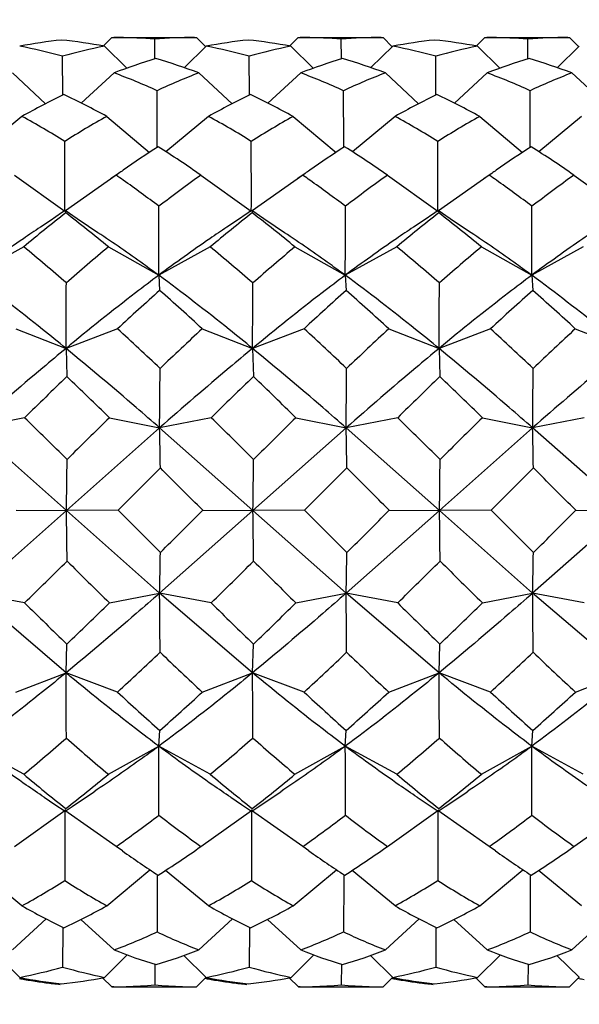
# Model space of a CAD drawing. Header units: inches. Extents: x 0 to 22, y 0 to 17.
# Tile 46 of 56: x 16.118 to 16.248, y 12.237 to 12.466. Entities that reach past the tile are written whole.
import ezdxf

# ---------------------------------------------------------------- set-up
doc = ezdxf.new("R2010")
doc.units = ezdxf.units.IN
doc.header["$LTSCALE"] = 1.21
doc.header["$MEASUREMENT"] = 0
doc.layers.get('0').update_dxf_attribs({"linetype": 'CONTINUOUS'})
doc.layers.add('02___PRT_ALL_AXES', color=7, linetype='CONTINUOUS')
doc.layers.add('DIMENSIONS', color=7, linetype='CONTINUOUS')
doc.styles.get("Standard").update_dxf_attribs({"font": 'txt', "width": 0.8})
doc.dimstyles.new('DIMSTYLE_1', dxfattribs={"dimtxt": 0.125, "dimasz": 0.18, "dimexe": 0.125, "dimexo": 0.0625, "dimgap": 0.0625, "dimtad": 0, "dimtih": 1, "dimtoh": 1, "dimdec": 3, "dimdsep": 46, "dimtxsty": 'STANDARD', "dimblk": '_FILLED', "dimblk1": '_FILLED', "dimblk2": '_FILLED', "dimcen": 0.09, "dimadec": 0, "dimazin": 0, "dimtp": 0.001, "dimtm": 0.001, "dimtfac": 1, "dimtdec": 3, "dimtofl": 0, "dimtmove": 0, "dimatfit": 3, "dimldrblk": '_FILLED', "dimfxl": 1, "dimtolj": 1, "dimarcsym": 0})

# ---------------------------------------------------------------- blocks, each defined once
blk = doc.blocks.new('_FILLED')
at = {"color": 0, "linetype": 'BYBLOCK'}
blk.add_solid([(0, 0), (-1, 0.1736111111), (-1, -0.1736111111)], dxfattribs=at)
blk = doc.blocks.new('*D0')
at = {"layer": 'DIMENSIONS', "color": 2, "linetype": 'CONTINUOUS'}
for p, q in [((10.1291402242, 12.5699952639), (10.1291402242, 13.6023515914)), ((17.5851585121, 11.6870956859), (17.5851585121, 13.6023515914)), ((10.1291402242, 13.4773515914), (12.7071493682, 13.4773515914)), ((17.5851585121, 13.4773515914), (14.6321493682, 13.4773515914))]:
    blk.add_line(p, q, dxfattribs=at)
at = {"layer": 'DIMENSIONS', "color": 2, "linetype": 'CONTINUOUS', "xscale": 0.18, "yscale": 0.18, "zscale": 0.18, "rotation": 180}
blk.add_blockref('_FILLED', (10.1291402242, 13.4773515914), dxfattribs=at)
at = {"layer": 'DIMENSIONS', "color": 2, "linetype": 'CONTINUOUS', "xscale": 0.18, "yscale": 0.18, "zscale": 0.18}
blk.add_blockref('_FILLED', (17.5851585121, 13.4773515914), dxfattribs=at)
at = {"layer": 'DIMENSIONS', "color": 2, "linetype": 'CONTINUOUS', "insert": (13.6696493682, 13.5398515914), "char_height": 0.125, "width": 1.8, "attachment_point": 2, "line_spacing_factor": 0.9}
blk.add_mtext('(1000.00 [39.370])', dxfattribs=at)

msp = doc.modelspace()

# ---------------------------------------------------------------- linework, layer by layer
at = {"color": 7, "linetype": 'CONTINUOUS'}
for p, q in [((16.139032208, 12.4614058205), (16.1371687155, 12.4595420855)), ((16.139032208, 12.4614058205), (16.1394806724, 12.4614067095)), ((16.1490414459, 12.4564235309), (16.148993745, 12.4610069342)), ((16.1582613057, 12.4614067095), (16.1586981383, 12.4614058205)), ((16.1586981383, 12.4614058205), (16.160843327, 12.4592605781)), ((16.1823181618, 12.4614058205), (16.1804546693, 12.4595420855)), ((16.1823181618, 12.4614058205), (16.1827666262, 12.4614067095)), ((16.1923273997, 12.4564235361), (16.1922796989, 12.4610069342)), ((16.201546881, 12.4614067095), (16.2019840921, 12.4614058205)), ((16.2019840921, 12.4614058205), (16.2041292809, 12.4592605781)), ((16.2256041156, 12.4614058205), (16.2237406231, 12.4595420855)), ((16.2256041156, 12.4614058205), (16.22605258, 12.4614067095)), ((16.2356133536, 12.4564235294), (16.2355656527, 12.4610069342)), ((16.2448327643, 12.4614067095), (16.2452700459, 12.4614058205)), ((16.2452700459, 12.4614058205), (16.2474152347, 12.4592605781)), ((16.1373367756, 12.4593740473), (16.1425214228, 12.4542717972)), ((16.1609567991, 12.4593740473), (16.1558771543, 12.4544000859)), ((16.1806227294, 12.4593740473), (16.1858074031, 12.4542717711)), ((16.2042427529, 12.4593740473), (16.1991631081, 12.4544000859)), ((16.2239086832, 12.4593740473), (16.2290933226, 12.4542718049)), ((16.2475287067, 12.4593740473), (16.2424490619, 12.4544000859)), ((16.1276867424, 12.4480220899), (16.1276288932, 12.4570665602)), ((16.1709726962, 12.4480220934), (16.170914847, 12.4570665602)), ((16.21425865, 12.4480220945), (16.2142008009, 12.4570665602)), ((16.1159648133, 12.4531840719), (16.1236728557, 12.4460148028)), ((16.1395848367, 12.4531840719), (16.1319601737, 12.4461623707)), ((16.1592507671, 12.4531840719), (16.1669588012, 12.4460148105)), ((16.1828707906, 12.4531840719), (16.1752461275, 12.4461623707)), ((16.2025367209, 12.4531840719), (16.2102447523, 12.4460148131)), ((16.2261567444, 12.4531840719), (16.2185320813, 12.4461623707)), ((16.2458226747, 12.4531840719), (16.253530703, 12.4460148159)), ((16.149574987, 12.4366997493), (16.1495345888, 12.4490566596)), ((16.1928609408, 12.4366997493), (16.1928205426, 12.4490566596)), ((16.2361468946, 12.4366997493), (16.2361064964, 12.4490566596)), ((16.1181918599, 12.4430737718), (16.1083040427, 12.4348888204)), ((16.1378577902, 12.4430737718), (16.1477912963, 12.4347312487)), ((16.1614778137, 12.4430737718), (16.1515899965, 12.4348888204)), ((16.1811437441, 12.4430737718), (16.1910772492, 12.4347312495)), ((16.2047637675, 12.4430737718), (16.1948759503, 12.4348888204)), ((16.2244296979, 12.4430737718), (16.2343632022, 12.4347312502)), ((16.2480497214, 12.4430737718), (16.2381619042, 12.4348888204)), ((16.1281363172, 12.4227977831), (16.1281288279, 12.4372850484)), ((16.1495768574, 12.4358976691), (16.149574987, 12.4366997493)), ((16.171422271, 12.4227977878), (16.1714147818, 12.4372850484)), ((16.1928628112, 12.4358976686), (16.1928609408, 12.4366997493)), ((16.2147082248, 12.4227977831), (16.2147007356, 12.4372850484)), ((16.236148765, 12.4358976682), (16.2361468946, 12.4366997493)), ((16.1406266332, 12.4298375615), (16.1389046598, 12.4286229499)), ((16.183912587, 12.4298375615), (16.1821906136, 12.4286229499)), ((16.2271985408, 12.4298375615), (16.2254765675, 12.4286229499)), ((16.1164341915, 12.4294316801), (16.1281353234, 12.4210465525)), ((16.140054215, 12.4294316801), (16.1283028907, 12.4211644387)), ((16.1597201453, 12.4294316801), (16.1714212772, 12.4210465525)), ((16.1833401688, 12.4294316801), (16.1715888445, 12.4211644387)), ((16.183532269, 12.4292975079), (16.1833401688, 12.4294316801)), ((16.2030060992, 12.4294316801), (16.214707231, 12.4210465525)), ((16.2266261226, 12.4294316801), (16.2148747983, 12.4211644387)), ((16.246292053, 12.4294316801), (16.2579931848, 12.4210465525)), ((16.1282004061, 12.421218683), (16.1273967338, 12.4206732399)), ((16.1281353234, 12.4210465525), (16.1281363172, 12.4227977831)), ((16.1282233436, 12.4212186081), (16.1283236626, 12.4208557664)), ((16.1310029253, 12.4193258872), (16.1282233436, 12.4212186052)), ((16.1714863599, 12.421218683), (16.1706826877, 12.4206732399)), ((16.1714212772, 12.4210465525), (16.171422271, 12.4227977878)), ((16.1715092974, 12.4212186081), (16.1716096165, 12.4208557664)), ((16.1742888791, 12.4193258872), (16.1715092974, 12.4212186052)), ((16.2147723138, 12.421218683), (16.2139686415, 12.4206732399)), ((16.214707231, 12.4210465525), (16.2147082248, 12.4227977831)), ((16.2147952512, 12.4212186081), (16.2148955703, 12.4208557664)), ((16.2175748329, 12.4193258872), (16.2147952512, 12.4212186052)), ((16.1185915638, 12.4127820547), (16.1066533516, 12.4061808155)), ((16.1382574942, 12.4127820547), (16.1499393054, 12.4061808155)), ((16.1618775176, 12.4127820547), (16.1499393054, 12.4061808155)), ((16.181543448, 12.4127820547), (16.1932252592, 12.4061808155)), ((16.2051634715, 12.4127820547), (16.1932252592, 12.4061808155)), ((16.2248294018, 12.4127820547), (16.236511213, 12.4061808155)), ((16.2484494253, 12.4127820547), (16.236511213, 12.4061808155)), ((16.1499393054, 12.4061808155), (16.1501468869, 12.4026534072)), ((16.1932252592, 12.4061808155), (16.1934328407, 12.4026534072)), ((16.236511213, 12.4061808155), (16.2367187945, 12.4026534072)), ((16.1167488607, 12.3937647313), (16.128416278, 12.3892010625)), ((16.1403688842, 12.3937647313), (16.128416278, 12.3892010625)), ((16.1600348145, 12.3937647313), (16.1717022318, 12.3892010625)), ((16.183654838, 12.3937647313), (16.1717022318, 12.3892010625)), ((16.2033207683, 12.3937647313), (16.2149881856, 12.3892010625)), ((16.2269407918, 12.3937647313), (16.2149881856, 12.3892010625)), ((16.2466067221, 12.3937647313), (16.2582741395, 12.3892010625)), ((16.128416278, 12.3892010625), (16.1286108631, 12.3826475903)), ((16.1717022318, 12.3892010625), (16.1718968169, 12.3826475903)), ((16.2149881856, 12.3892010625), (16.2151827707, 12.3826475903)), ((16.1188091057, 12.3731105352), (16.1068475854, 12.3707598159)), ((16.138475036, 12.3731105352), (16.1501335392, 12.3707598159)), ((16.1620950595, 12.3731105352), (16.1501335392, 12.3707598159)), ((16.1817609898, 12.3731105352), (16.193419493, 12.3707598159)), ((16.2053810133, 12.3731105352), (16.193419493, 12.3707598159)), ((16.2250469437, 12.3731105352), (16.2367054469, 12.3707598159)), ((16.2486669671, 12.3731105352), (16.2367054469, 12.3707598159)), ((16.1285163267, 12.3515657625), (16.1068475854, 12.3707598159)), ((16.1501335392, 12.3707598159), (16.1285163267, 12.3515657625)), ((16.1718022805, 12.3515657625), (16.1501335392, 12.3707598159)), ((16.193419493, 12.3707598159), (16.1718022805, 12.3515657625)), ((16.2150882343, 12.3515657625), (16.193419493, 12.3707598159)), ((16.2367054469, 12.3707598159), (16.2150882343, 12.3515657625)), ((16.2583741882, 12.3515657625), (16.2367054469, 12.3707598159)), ((16.1503076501, 12.361432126), (16.1404809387, 12.3516131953)), ((16.1935936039, 12.361432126), (16.1837668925, 12.3516131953)), ((16.2368795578, 12.361432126), (16.2270528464, 12.3516131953)), ((16.1285163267, 12.3515657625), (16.1068496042, 12.3323565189)), ((16.1168609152, 12.3516131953), (16.1285163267, 12.3515657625)), ((16.1404809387, 12.3516131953), (16.1285163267, 12.3515657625)), ((16.150135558, 12.3323565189), (16.1285163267, 12.3515657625)), ((16.1503086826, 12.341790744), (16.1404809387, 12.3516131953)), ((16.1718022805, 12.3515657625), (16.150135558, 12.3323565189)), ((16.1601468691, 12.3516131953), (16.1718022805, 12.3515657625)), ((16.1837668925, 12.3516131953), (16.1718022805, 12.3515657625)), ((16.1934215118, 12.3323565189), (16.1718022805, 12.3515657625)), ((16.1935946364, 12.341790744), (16.1837668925, 12.3516131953)), ((16.2150882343, 12.3515657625), (16.1934215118, 12.3323565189)), ((16.2034328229, 12.3516131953), (16.2150882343, 12.3515657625)), ((16.2270528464, 12.3516131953), (16.2150882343, 12.3515657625)), ((16.2367074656, 12.3323565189), (16.2150882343, 12.3515657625)), ((16.2270528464, 12.3516131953), (16.2368805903, 12.341790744)), ((16.2583741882, 12.3515657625), (16.2367074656, 12.3323565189)), ((16.2467187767, 12.3516131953), (16.2583741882, 12.3515657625)), ((16.1188113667, 12.3300988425), (16.1068496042, 12.3323565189)), ((16.128420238, 12.3138702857), (16.1068496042, 12.3323565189)), ((16.1384772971, 12.3300988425), (16.150135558, 12.3323565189)), ((16.1620973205, 12.3300988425), (16.150135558, 12.3323565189)), ((16.1717061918, 12.3138702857), (16.150135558, 12.3323565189)), ((16.1817632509, 12.3300988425), (16.1934215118, 12.3323565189)), ((16.2053832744, 12.3300988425), (16.1934215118, 12.3323565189)), ((16.2149921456, 12.3138702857), (16.1934215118, 12.3323565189)), ((16.2250492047, 12.3300988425), (16.2367074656, 12.3323565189)), ((16.2486692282, 12.3300988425), (16.2367074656, 12.3323565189)), ((16.2582780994, 12.3138702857), (16.2367074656, 12.3323565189)), ((16.128420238, 12.3138702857), (16.1286141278, 12.3205429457)), ((16.1717061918, 12.3138702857), (16.1719000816, 12.3205429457)), ((16.2149921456, 12.3138702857), (16.2151860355, 12.3205429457)), ((16.1167532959, 12.3093942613), (16.128420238, 12.3138702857)), ((16.1403733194, 12.3093942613), (16.128420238, 12.3138702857)), ((16.1600392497, 12.3093942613), (16.1717061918, 12.3138702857)), ((16.1836592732, 12.3093942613), (16.1717061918, 12.3138702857)), ((16.2033252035, 12.3093942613), (16.2149921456, 12.3138702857)), ((16.226945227, 12.3093942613), (16.2149921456, 12.3138702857)), ((16.2466111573, 12.3093942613), (16.2582780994, 12.3138702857)), ((16.1499450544, 12.2968174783), (16.1501522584, 12.3004721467)), ((16.1932310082, 12.2968174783), (16.1934382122, 12.3004721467)), ((16.236516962, 12.2968174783), (16.236724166, 12.3004721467)), ((16.1185980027, 12.290295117), (16.1066591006, 12.2968174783)), ((16.138263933, 12.290295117), (16.1499450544, 12.2968174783)), ((16.1618839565, 12.290295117), (16.1499450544, 12.2968174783)), ((16.1815498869, 12.290295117), (16.1932310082, 12.2968174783)), ((16.2051699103, 12.290295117), (16.1932310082, 12.2968174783)), ((16.2248358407, 12.290295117), (16.236516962, 12.2968174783)), ((16.2484558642, 12.290295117), (16.236516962, 12.2968174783)), ((16.1233524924, 12.2849802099), (16.1258560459, 12.2833051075)), ((16.1666384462, 12.2849802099), (16.1691419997, 12.2833051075)), ((16.2099244, 12.2849802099), (16.2124279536, 12.2833051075)), ((16.1164423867, 12.2735353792), (16.1281426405, 12.2818534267)), ((16.1258560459, 12.2833051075), (16.1281975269, 12.2817250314)), ((16.1400624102, 12.2735353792), (16.1281426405, 12.2818534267)), ((16.1281426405, 12.2818534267), (16.1281438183, 12.2801028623)), ((16.1282202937, 12.2817251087), (16.1298568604, 12.2828383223)), ((16.1282202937, 12.2817251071), (16.1283309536, 12.2821597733)), ((16.1597283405, 12.2735353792), (16.1714285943, 12.2818534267)), ((16.1691419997, 12.2833051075), (16.1714834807, 12.2817250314)), ((16.183348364, 12.2735353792), (16.1714285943, 12.2818534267)), ((16.1714285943, 12.2818534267), (16.1714297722, 12.2801028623)), ((16.1715062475, 12.2817251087), (16.1731428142, 12.2828383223)), ((16.1715062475, 12.2817251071), (16.1716169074, 12.2821597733)), ((16.2030142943, 12.2735353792), (16.2147145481, 12.2818534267)), ((16.2124279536, 12.2833051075), (16.2147694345, 12.2817250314)), ((16.2266343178, 12.2735353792), (16.2147145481, 12.2818534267)), ((16.2147145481, 12.2818534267), (16.214715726, 12.2801028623)), ((16.2147922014, 12.2817251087), (16.216428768, 12.2828383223)), ((16.2147922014, 12.2817251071), (16.2149028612, 12.2821597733)), ((16.2463002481, 12.2735353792), (16.2580005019, 12.2818534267)), ((16.1281438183, 12.2801028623), (16.1281378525, 12.2656114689)), ((16.1714297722, 12.2801028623), (16.1714238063, 12.2656114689)), ((16.214715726, 12.2801028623), (16.2147097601, 12.2656114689)), ((16.1415119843, 12.2725034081), (16.1400624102, 12.2735353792)), ((16.1847979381, 12.2725034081), (16.183348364, 12.2735353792)), ((16.2280838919, 12.2725034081), (16.2266343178, 12.2735353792)), ((16.1182014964, 12.2597591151), (16.1082244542, 12.2679730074)), ((16.1378674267, 12.2597591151), (16.1478884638, 12.2681308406)), ((16.1614874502, 12.2597591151), (16.1515104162, 12.2679730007)), ((16.1811533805, 12.2597591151), (16.1911744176, 12.2681308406)), ((16.204773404, 12.2597591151), (16.1947963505, 12.2679730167)), ((16.2244393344, 12.2597591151), (16.2344603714, 12.2681308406)), ((16.2480593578, 12.2597591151), (16.2380823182, 12.2679730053)), ((16.1495839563, 12.26607598), (16.1495448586, 12.2536946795)), ((16.1495860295, 12.2670122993), (16.1495839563, 12.26607598)), ((16.1928699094, 12.266075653), (16.1928308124, 12.2536946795)), ((16.1928719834, 12.2670122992), (16.1928699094, 12.266075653)), ((16.236155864, 12.26607598), (16.2361167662, 12.2536946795)), ((16.2361579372, 12.2670122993), (16.236155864, 12.26607598)), ((16.1159755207, 12.2494957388), (16.1237789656, 12.2567303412)), ((16.1395955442, 12.2494957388), (16.1318743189, 12.2565820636)), ((16.1592614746, 12.2494957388), (16.1670649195, 12.2567303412)), ((16.182881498, 12.2494957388), (16.1751602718, 12.2565820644)), ((16.2025474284, 12.2494957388), (16.2103508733, 12.2567303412)), ((16.2261674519, 12.2494957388), (16.2184462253, 12.2565820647)), ((16.2458333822, 12.2494957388), (16.2536368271, 12.2567303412)), ((16.1276976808, 12.2547445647), (16.1276400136, 12.2455238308)), ((16.1709836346, 12.2547445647), (16.1709259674, 12.2455238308)), ((16.2142695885, 12.2547445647), (16.2142119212, 12.2455238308)), ((16.1176822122, 12.2431396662), (16.1124894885, 12.2482157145)), ((16.1373481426, 12.2431396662), (16.1426446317, 12.2483441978)), ((16.1609681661, 12.2431396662), (16.1557754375, 12.2482157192)), ((16.1806340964, 12.2431396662), (16.1859305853, 12.2483441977)), ((16.2042541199, 12.2431396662), (16.1990614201, 12.2482156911)), ((16.2239200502, 12.2431396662), (16.2292165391, 12.2483441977)), ((16.2475400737, 12.2431396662), (16.2423473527, 12.2482157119)), ((16.1490540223, 12.2461830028), (16.1490052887, 12.2414129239)), ((16.1923399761, 12.2461830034), (16.1922912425, 12.2414129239)), ((16.23562593, 12.2461830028), (16.2355771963, 12.2414129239)), ((16.1390437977, 12.2409351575), (16.1369203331, 12.2430586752)), ((16.158709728, 12.2409351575), (16.1609410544, 12.2431667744)), ((16.1609198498, 12.2428709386), (16.1606896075, 12.2429135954)), ((16.1823297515, 12.2409351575), (16.1802062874, 12.2430586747)), ((16.2019956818, 12.2409351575), (16.2042270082, 12.2431667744)), ((16.2042057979, 12.2428709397), (16.2039755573, 12.2429135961)), ((16.2256157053, 12.2409351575), (16.2234922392, 12.2430586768)), ((16.2452816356, 12.2409351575), (16.247512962, 12.2431667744)), ((16.247491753, 12.2428709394), (16.2472615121, 12.242913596)), ((16.1394806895, 12.2409342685), (16.1390437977, 12.2409351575)), ((16.1582615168, 12.2409342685), (16.158709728, 12.2409351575)), ((16.1827666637, 12.2409342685), (16.1823297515, 12.2409351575)), ((16.2015465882, 12.2409342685), (16.2019956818, 12.2409351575)), ((16.2260525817, 12.2409342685), (16.2256157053, 12.2409351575)), ((16.244833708, 12.2409342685), (16.2452816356, 12.2409351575))]:
    msp.add_line(p, q, dxfattribs=at)
for points in [[(16.1273967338, 12.4206732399), (16.1247100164, 12.4188607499), (16.1224671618, 12.4173607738)], [(16.1358327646, 12.416080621), (16.1336460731, 12.4175429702), (16.1310029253, 12.4193258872)], [(16.1706826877, 12.4206732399), (16.1679959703, 12.4188607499), (16.1657531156, 12.4173607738)], [(16.1791187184, 12.416080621), (16.1769320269, 12.4175429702), (16.1742888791, 12.4193258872)], [(16.2139686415, 12.4206732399), (16.2112819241, 12.4188607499), (16.2090390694, 12.4173607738)], [(16.2224046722, 12.416080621), (16.2202179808, 12.4175429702), (16.2175748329, 12.4193258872)], [(16.1298568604, 12.2828383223), (16.1325002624, 12.2846230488), (16.134947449, 12.2862603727)], [(16.1731428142, 12.2828383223), (16.1757862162, 12.2846230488), (16.1782334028, 12.2862603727)], [(16.216428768, 12.2828383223), (16.21907217, 12.2846230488), (16.2215193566, 12.2862603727)]]:
    msp.add_lwpolyline(points, dxfattribs=at)
for centre, radius, start, end in [((16.1389983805, 12.349593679), 0.1118328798, 95.9650360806, 100.9941627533), ((16.1153325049, 12.342913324), 0.1185212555, 79.300575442, 84.1675840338), ((16.139480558, 12.3482761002), 0.1131306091, 89.3861976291, 89.9999420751), ((16.1394629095, 12.3476404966), 0.1137663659, 85.1943842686, 89.3807390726), ((16.1582750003, 12.3534693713), 0.1079373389, 90.0072694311, 94.9328088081), ((16.1822843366, 12.3495936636), 0.1118328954, 95.9650364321, 100.9941624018), ((16.1586184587, 12.342913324), 0.1185212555, 79.3005754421, 84.1675840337), ((16.1827665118, 12.3482761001), 0.1131306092, 89.3861976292, 89.9999420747), ((16.1827488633, 12.3476404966), 0.1137663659, 85.1943842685, 89.3807390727), ((16.2015609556, 12.3534693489), 0.1079373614, 90.0074711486, 94.9328085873), ((16.2255702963, 12.3495936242), 0.1118329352, 95.9650373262, 100.9941615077), ((16.2019044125, 12.342913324), 0.1185212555, 79.3005754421, 84.1675840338), ((16.2260524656, 12.3482761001), 0.1131306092, 89.3861976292, 89.9999420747), ((16.2260348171, 12.3476404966), 0.1137663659, 85.1943842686, 89.3807390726), ((16.2448469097, 12.3534693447), 0.1079373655, 90.007508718, 94.9328085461), ((16.0940982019, 12.3350044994), 0.1265837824, 74.6396240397, 79.2676332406), ((16.1604438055, 12.3405850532), 0.1210155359, 101.007802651, 105.7334723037), ((16.1377482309, 12.3365756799), 0.1249723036, 74.609769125, 79.2974881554), ((16.203729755, 12.3405850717), 0.1210155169, 101.0078022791, 105.7334726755), ((16.1810341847, 12.3365756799), 0.1249723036, 74.6097691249, 79.2974881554), ((16.2470157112, 12.3405850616), 0.1210155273, 101.0078024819, 105.7334724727), ((16.1876475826, 12.3283043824), 0.1338094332, 106.6550183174, 111.0503381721), ((16.109549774, 12.3205938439), 0.1415992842, 69.4516619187, 73.6980239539), ((16.2309335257, 12.3283044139), 0.1338093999, 106.65501777, 111.0503387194), ((16.1528357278, 12.3205938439), 0.1415992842, 69.4516619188, 73.6980239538), ((16.2742194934, 12.328304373), 0.133809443, 106.6550184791, 111.0503380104), ((16.1961216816, 12.3205938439), 0.1415992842, 69.4516619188, 73.6980239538), ((16.0836314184, 12.3042434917), 0.1591039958, 65.5301450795, 69.4099998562), ((16.2146565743, 12.3092555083), 0.1542246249, 111.0543862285, 114.9769824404), ((16.1281679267, 12.3072581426), 0.1558421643, 65.4895257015, 69.4506192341), ((16.2579425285, 12.3092555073), 0.154224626, 111.0543862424, 114.9769824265), ((16.1714538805, 12.3072581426), 0.1558421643, 65.4895257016, 69.4506192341), ((16.3012284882, 12.3092554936), 0.1542246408, 111.0543864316, 114.9769822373), ((16.2054131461, 12.2872836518), 0.1785444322, 115.7253757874, 119.2428958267), ((16.0500612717, 12.2827762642), 0.1827662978, 61.2900467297, 64.7878353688), ((16.2486990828, 12.2872836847), 0.1785443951, 115.7253754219, 119.2428961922), ((16.0913488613, 12.2788476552), 0.1871719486, 61.3312245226, 64.7466575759), ((16.2919850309, 12.2872836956), 0.1785443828, 115.725375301, 119.2428963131), ((16.1346348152, 12.2788476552), 0.1871719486, 61.3312245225, 64.746657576), ((16.0164929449, 12.2570733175), 0.2119878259, 58.2229992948, 61.3316160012), ((16.2426418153, 12.2558959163), 0.2145116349, 119.2405359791, 122.2646758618), ((16.0569771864, 12.2522638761), 0.2175518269, 58.2627609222, 61.2918543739), ((16.2859277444, 12.2558959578), 0.2145115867, 119.2405356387, 122.2646762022), ((16.1030648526, 12.2570733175), 0.2119878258, 58.2229992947, 61.3316160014), ((16.3292137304, 12.2558959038), 0.2145116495, 119.2405360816, 122.2646757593), ((16.286809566, 12.2236399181), 0.2527574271, 122.8261400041, 125.042959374), ((16.0122993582, 12.2186078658), 0.2572539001, 55.0364221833, 57.6925448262), ((16.3300961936, 12.2236388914), 0.2527586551, 122.8261421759, 125.0431285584), ((16.0515287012, 12.2125103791), 0.2645756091, 55.0731804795, 57.65578653), ((16.373382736, 12.2236379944), 0.2527597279, 122.8261440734, 125.0432763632), ((16.094814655, 12.2125103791), 0.2645756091, 55.0731804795, 57.65578653), ((16.3013247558, 12.20260845), 0.2783108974, 125.0033980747, 125.2682351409), ((16.3446116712, 12.2026070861), 0.2783125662, 125.0035606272, 125.2682346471), ((16.3878984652, 12.2026058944), 0.2783140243, 125.0037026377, 125.2682342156), ((15.9750527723, 12.1929931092), 0.2883204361, 54.6885001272, 55.0902844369), ((15.9618379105, 12.1744384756), 0.3110998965, 52.7894165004, 54.6777008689), ((16.343351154, 12.1716372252), 0.3165096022, 125.4628633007, 127.6594172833), ((16.0180545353, 12.1925900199), 0.2888136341, 54.6887161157, 55.0433295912), ((16.0004685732, 12.1680932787), 0.3189686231, 52.8127098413, 54.6544075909), ((16.3866370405, 12.1716373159), 0.3165094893, 125.4628629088, 127.6594176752), ((16.0616246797, 12.1929931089), 0.2883204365, 54.6885001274, 55.0902844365), ((16.0484098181, 12.1744384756), 0.3110998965, 52.7894165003, 54.677700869), ((16.4299229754, 12.1716373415), 0.3165094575, 125.4628627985, 127.6594177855), ((8.9850329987, 12.4298862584), 7.1649455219, 359.8104348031, 359.9385682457), ((9.0283189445, 12.4298862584), 7.16494553, 359.8104348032, 359.9385682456), ((9.0716049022, 12.4298862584), 7.164945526, 359.8104348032, 359.9385682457), ((16.3671555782, 12.1157345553), 0.3873258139, 128.0649940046, 129.9219879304), ((15.8954389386, 12.1183120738), 0.3816718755, 50.4911692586, 52.3936075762), ((16.4104415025, 12.1157345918), 0.387325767, 128.0649938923, 129.9219880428), ((15.9387248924, 12.1183120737), 0.3816718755, 50.4911692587, 52.3936075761), ((16.4537275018, 12.1157345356), 0.3873258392, 128.0649940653, 129.9219878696), ((15.9742277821, 12.1085475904), 0.3941570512, 50.5213023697, 52.3634744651), ((15.8117248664, 12.0405914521), 0.4823826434, 48.9535148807, 50.4948270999), ((16.4564303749, 12.0324947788), 0.4958350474, 129.9180279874, 131.4057241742), ((15.8656892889, 12.0531938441), 0.4658660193, 48.9261906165, 50.5221513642), ((16.499716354, 12.0324947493), 0.4958350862, 129.9180280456, 131.405724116), ((15.8982967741, 12.0405914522), 0.4823826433, 48.9535148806, 50.4948271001), ((16.5430023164, 12.0324947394), 0.4958350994, 129.9180280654, 131.4057240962), ((10.0759418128, 12.4268123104), 6.0525913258, 359.6439575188, 359.7877746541), ((16.5708460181, 11.9300401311), 0.6327330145, 131.6740418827, 132.8706567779), ((15.7493224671, 11.9468248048), 0.6069925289, 47.4187590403, 48.6738180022), ((10.1192277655, 12.4268123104), 6.052591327, 359.6439575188, 359.7877746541), ((16.6141320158, 11.9300400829), 0.6327330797, 131.6740419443, 132.8706567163), ((15.7926084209, 11.9468248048), 0.606992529, 47.4187590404, 48.6738180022), ((10.1625137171, 12.4268123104), 6.0525913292, 359.6439575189, 359.7877746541), ((16.6574180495, 11.930039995), 0.6327331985, 131.6740420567, 132.8706566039), ((15.819473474, 11.9285578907), 0.631553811, 47.4431647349, 48.6494123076), ((15.586343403, 11.7908161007), 0.8188353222, 46.4755140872, 47.4213342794), ((16.7535695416, 11.7543277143), 0.872446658, 132.8679207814, 133.7513691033), ((15.6549407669, 11.8179103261), 0.7817588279, 46.4530848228, 47.4437635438), ((16.7968554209, 11.7543277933), 0.8724465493, 132.8679207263, 133.7513691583), ((15.6729153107, 11.7908161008), 0.8188353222, 46.4755140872, 47.4213342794), ((16.8401414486, 11.7543277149), 0.8724466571, 132.8679207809, 133.7513691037), ((11.6838805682, 12.4141793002), 4.4664640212, 359.4430062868, 359.6197500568), ((11.7271665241, 12.4141793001), 4.4664640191, 359.4430062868, 359.6197500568), ((11.7704524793, 12.4141793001), 4.4664640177, 359.4430062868, 359.6197500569), ((16.995128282, 11.4822744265), 1.2496096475, 133.9022784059, 134.5293338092), ((15.3435082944, 11.5607464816), 1.1366210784, 45.6201297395, 46.3117783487), ((17.0384139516, 11.4822747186), 1.24960924, 133.9022783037, 134.5293339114), ((15.3867942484, 11.5607464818), 1.1366210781, 45.6201297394, 46.3117783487), ((17.081700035, 11.4822745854), 1.2496094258, 133.9022783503, 134.5293338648), ((15.4300802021, 11.5607464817), 1.1366210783, 45.6201297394, 46.3117783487), ((14.8431291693, 11.069003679), 1.8242954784, 45.1968192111, 45.6313221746), ((17.5675619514, 10.9192786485), 2.0386065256, 134.5082249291, 134.8962516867), ((14.8864151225, 11.0690036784), 1.8242954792, 45.1968192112, 45.6313221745), ((17.6108480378, 10.9192785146), 2.038606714, 134.508224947, 134.8962516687), ((14.9297010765, 11.0690036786), 1.824295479, 45.1968192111, 45.6313221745), ((17.6541341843, 10.9192783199), 2.038606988, 134.5082249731, 134.8962516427), ((14.8139001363, 12.341152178), 1.3365613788, 0.8693951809, 1.269325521), ((14.8571860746, 12.3411521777), 1.3365613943, 0.8693951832, 1.2693255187), ((14.9004720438, 12.341152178), 1.3365613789, 0.8693951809, 1.269325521), ((13.3383247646, 12.3918397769), 2.7904822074, 359.1730421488, 359.416027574), ((12.5903608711, 8.7842904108), 5.0466983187, 44.9802256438, 45.1380388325), ((13.3816107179, 12.391839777), 2.7904822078, 359.1730421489, 359.416027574), ((12.6336468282, 8.7842904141), 5.0466983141, 44.9802256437, 45.1380388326), ((13.4248966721, 12.3918397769), 2.7904822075, 359.1730421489, 359.4160275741), ((12.6769327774, 8.7842904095), 5.0466983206, 44.9802256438, 45.1380388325), ((13.4032405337, 12.3115917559), 2.7255689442, 0.5934616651, 0.8403471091), ((12.0547288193, 16.4537697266), 5.8036321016, 314.8855202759, 315.0227681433), ((13.4465264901, 12.311591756), 2.7255689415, 0.593461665, 0.8403471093), ((12.0980147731, 16.4537697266), 5.8036321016, 314.8855202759, 315.0227681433), ((13.4898124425, 12.3115917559), 2.725568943, 0.5934616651, 0.8403471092), ((12.1413007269, 16.4537697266), 5.8036321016, 314.8855202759, 315.0227681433), ((14.7660131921, 12.3624748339), 1.3844500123, 358.7534483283, 359.1439523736), ((14.8092991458, 12.3624748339), 1.3844500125, 358.7534483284, 359.1439523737), ((14.8525850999, 12.3624748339), 1.3844500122, 358.7534483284, 359.1439523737), ((14.7765498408, 13.6999427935), 1.917847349, 314.4173154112, 314.8308520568), ((17.7372205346, 13.9535455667), 2.278499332, 225.091857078, 225.4392595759), ((14.8198357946, 13.6999427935), 1.917847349, 314.4173154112, 314.8308520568), ((17.7805064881, 13.9535455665), 2.2784993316, 225.091857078, 225.439259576), ((14.8631217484, 13.6999427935), 1.917847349, 314.4173154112, 314.8308520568), ((17.8237924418, 13.9535455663), 2.2784993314, 225.091857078, 225.439259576), ((11.7533853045, 12.2888942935), 4.396965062, 0.3877241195, 0.5663548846), ((11.7966712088, 12.288894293), 4.3969651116, 0.3877241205, 0.5663548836), ((11.8399572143, 12.2888942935), 4.3969650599, 0.3877241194, 0.5663548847), ((17.0284666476, 13.2534479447), 1.2961659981, 225.4280314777, 226.0331766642), ((15.3162406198, 13.1689066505), 1.174594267, 313.7585250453, 314.4284172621), ((17.0717526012, 13.2534479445), 1.2961659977, 225.4280314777, 226.0331766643), ((15.3595265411, 13.168906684), 1.1745943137, 313.7585250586, 314.4284172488), ((17.115038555, 13.2534479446), 1.2961659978, 225.4280314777, 226.0331766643), ((15.4028124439, 13.1689067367), 1.174594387, 313.7585250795, 314.4284172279), ((15.5709036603, 12.9270380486), 0.8401068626, 312.676160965, 313.5992390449), ((16.7713462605, 12.9658606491), 0.897019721, 226.1795986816, 227.0400713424), ((15.6141895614, 12.9270381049), 0.8401069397, 312.6761610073, 313.5992390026), ((16.8146322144, 12.9658606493), 0.8970197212, 226.1795986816, 227.0400713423), ((15.6574754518, 12.9270381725), 0.8401070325, 312.6761610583, 313.5992389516), ((16.8579181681, 12.9658606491), 0.897019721, 226.1795986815, 227.0400713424), ((10.1339787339, 12.2758472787), 5.9945620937, 0.2186619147, 0.3634247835), ((10.1772646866, 12.2758472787), 5.9945620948, 0.2186619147, 0.3634247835), ((10.2205506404, 12.2758472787), 5.9945620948, 0.2186619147, 0.3634247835), ((16.5815063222, 12.7830708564), 0.6472772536, 227.0373906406, 228.2091711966), ((15.7396998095, 12.7652518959), 0.6200737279, 311.4481007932, 312.6786854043), ((16.6247922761, 12.7830708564), 0.6472772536, 227.0373906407, 228.2091711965), ((15.782985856, 12.7652517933), 0.6200735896, 311.4481006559, 312.6786855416), ((16.6680782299, 12.7830708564), 0.6472772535, 227.0373906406, 228.2091711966), ((15.8262717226, 12.7652518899), 0.6200737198, 311.4481007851, 312.6786854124), ((15.8048196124, 12.668804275), 0.491656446, 309.6582200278, 311.1734649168), ((16.4639139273, 12.6774758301), 0.5059217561, 228.4723443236, 229.9334763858), ((15.8481056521, 12.6688041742), 0.4916563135, 309.6582198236, 311.173465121), ((16.507199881, 12.67747583), 0.505921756, 228.4723443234, 229.933476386), ((15.8913915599, 12.6688042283), 0.4916563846, 309.6582199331, 311.1734650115), ((16.5504858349, 12.6774758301), 0.5059217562, 228.4723443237, 229.9334763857), ((9.0170572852, 12.2724212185), 7.1329294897, 0.0674336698, 0.195965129), ((9.0603431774, 12.2724212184), 7.1329295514, 0.0674336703, 0.1959651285), ((9.1036291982, 12.2724212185), 7.1329294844, 0.0674336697, 0.1959651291), ((16.3725241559, 12.5921580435), 0.3944613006, 229.9295577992, 231.7573321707), ((15.8903985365, 12.5892553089), 0.3883483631, 307.7879031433, 309.6618434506), ((16.4158101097, 12.5921580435), 0.3944613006, 229.9295577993, 231.7573321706), ((15.9336844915, 12.5892553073), 0.3883483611, 307.7879031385, 309.6618434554), ((16.4590960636, 12.5921580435), 0.3944613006, 229.9295577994, 231.7573321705), ((15.9769704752, 12.5892552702), 0.3883483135, 307.7879030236, 309.6618435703), ((15.9549221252, 12.5361443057), 0.3213109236, 305.2882913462, 307.3782788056), ((16.3474998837, 12.5350591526), 0.3219516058, 232.156825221, 234.3220181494), ((15.9982080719, 12.5361443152), 0.3213109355, 305.2882917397, 307.3782787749), ((16.3907858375, 12.5350591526), 0.3219516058, 232.1568252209, 234.3220181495), ((16.0414940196, 12.5361443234), 0.3213109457, 305.288292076, 307.3782787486), ((16.4340717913, 12.5350591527), 0.3219516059, 232.1568252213, 234.3220181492), ((15.9732869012, 12.5105947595), 0.2898468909, 305.1270710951, 305.24270451), ((16.2901293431, 12.4823319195), 0.2571286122, 234.6908175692, 236.9239005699), ((16.0092480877, 12.4870014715), 0.2611744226, 302.5582235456, 305.1814443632), ((16.0165728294, 12.510594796), 0.2898469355, 305.127071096, 305.2427048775), ((16.3334152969, 12.4823319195), 0.2571286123, 234.6908175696, 236.9239005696), ((16.0525340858, 12.4870014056), 0.2611743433, 302.5582231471, 305.1814447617), ((16.0598587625, 12.5105948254), 0.2898469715, 305.1270710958, 305.2427051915), ((16.3767012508, 12.4823319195), 0.2571286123, 234.6908175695, 236.9239005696), ((16.0958200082, 12.4870014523), 0.2611743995, 302.5582234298, 305.181444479), ((16.0112295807, 12.452741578), 0.220647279, 298.999997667, 301.9948033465), ((16.245188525, 12.4491950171), 0.2177240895, 237.4789033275, 240.4671505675), ((16.0545155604, 12.452741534), 0.220647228, 298.9999973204, 301.9948036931), ((16.2884744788, 12.4491950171), 0.2177240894, 237.4789033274, 240.4671505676), ((16.0978014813, 12.45274159), 0.2206472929, 298.9999977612, 301.9948032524), ((16.3317604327, 12.4491950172), 0.2177240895, 237.4789033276, 240.4671505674), ((16.2074150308, 12.4172166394), 0.1809749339, 240.464632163, 243.9449720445), ((16.0481116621, 12.4216697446), 0.1851246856, 295.5393591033, 299.0019590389), ((16.2507009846, 12.4172166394), 0.1809749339, 240.4646321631, 243.9449720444), ((16.0913976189, 12.421669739), 0.1851246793, 295.539359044, 299.0019590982), ((16.2939869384, 12.4172166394), 0.1809749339, 240.4646321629, 243.9449720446), ((16.1346835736, 12.4216697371), 0.1851246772, 295.5393590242, 299.0019591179), ((16.0820332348, 12.3997754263), 0.1609267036, 290.9585651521, 294.8041507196), ((16.21628755, 12.3947996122), 0.1560935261, 244.6858314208, 248.571938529), ((16.1253191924, 12.3997754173), 0.1609266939, 290.9585650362, 294.8041508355), ((16.2595735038, 12.3947996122), 0.1560935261, 244.6858314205, 248.5719385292), ((16.168605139, 12.3997754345), 0.1609267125, 290.9585652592, 294.8041506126), ((16.3028594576, 12.3947996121), 0.1560935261, 244.6858314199, 248.5719385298), ((16.1889613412, 12.3753048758), 0.1351477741, 248.5756317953, 252.937822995), ((16.109030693, 12.3806611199), 0.1404545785, 286.6641995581, 290.9547220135), ((16.2322472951, 12.3753048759), 0.1351477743, 248.5756317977, 252.9378229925), ((16.1523166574, 12.3806610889), 0.1404545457, 286.6641990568, 290.9547225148), ((16.2755332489, 12.3753048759), 0.1351477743, 248.575631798, 252.9378229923), ((16.1956026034, 12.3806611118), 0.1404545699, 286.6641994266, 290.954722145), ((16.0929970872, 12.3682277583), 0.127500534, 281.163419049, 285.7659333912), ((16.1615539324, 12.3626611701), 0.1219479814, 253.8530699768, 258.5511671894), ((16.1362830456, 12.368227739), 0.1275005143, 281.1634186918, 285.7659337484), ((16.2048398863, 12.3626611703), 0.1219479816, 253.8530699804, 258.5511671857), ((16.1795689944, 12.3682277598), 0.1275005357, 281.1634190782, 285.7659333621), ((16.24812584, 12.3626611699), 0.1219479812, 253.8530699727, 258.5511671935), ((16.1394753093, 12.3613977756), 0.1205224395, 259.5590055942, 260.1134025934), ((16.1399585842, 12.3532653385), 0.1123561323, 258.5644373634, 263.57623631), ((16.1393073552, 12.360430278), 0.1195404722, 260.1130871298, 260.920513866), ((16.1390605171, 12.3588652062), 0.1179560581, 260.9189448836, 262.5486270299), ((16.1145159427, 12.3589699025), 0.1180591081, 276.2594658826, 281.151057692), ((16.1827610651, 12.3613966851), 0.1205213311, 259.5590063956, 260.1148593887), ((16.183244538, 12.3532653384), 0.1123561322, 258.564437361, 263.5762363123), ((16.1825928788, 12.3604277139), 0.1195378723, 260.1145443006, 260.922862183), ((16.1823460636, 12.3588623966), 0.1179532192, 260.9212949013, 262.5510066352), ((16.1578018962, 12.3589699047), 0.1180591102, 276.259465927, 281.1510576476), ((16.2260472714, 12.3613980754), 0.1205227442, 259.5590053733, 260.1130021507), ((16.2265304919, 12.3532653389), 0.1123561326, 258.5644373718, 263.5762363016), ((16.2258793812, 12.3604309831), 0.1195411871, 260.1126865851, 260.9198683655), ((16.2256325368, 12.3588659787), 0.1179568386, 260.9182989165, 262.5479729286), ((16.2010878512, 12.3589698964), 0.1180591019, 276.2594657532, 281.1510578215), ((16.2693331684, 12.3613977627), 0.1205224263, 259.559005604, 260.1134200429), ((16.1388332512, 12.357134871), 0.1162108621, 262.5490947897, 264.1950622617), ((16.1385941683, 12.3541587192), 0.1132244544, 270.2275297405, 271.9050598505), ((16.1385571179, 12.355025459), 0.1140919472, 271.9091861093, 275.2543233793), ((16.1591863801, 12.3492673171), 0.1083338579, 264.6074506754, 268.0367972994), ((16.1591478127, 12.3483888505), 0.107454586, 268.0413032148, 269.7664085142), ((16.1821190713, 12.3571336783), 0.116209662, 262.5514796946, 264.1950683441), ((16.1818801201, 12.3541588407), 0.113224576, 270.2275305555, 271.9062286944), ((16.1818430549, 12.3550256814), 0.1140921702, 271.9103517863, 275.2543215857), ((16.202472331, 12.3492672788), 0.1083338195, 264.6074503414, 268.0370001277), ((16.2024337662, 12.3483888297), 0.1074545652, 268.0415066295, 269.7664086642), ((16.2254051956, 12.3571351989), 0.1162111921, 262.5484392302, 264.1950605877), ((16.2251660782, 12.3541585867), 0.113224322, 270.2275288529, 271.9037851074), ((16.2251290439, 12.3550252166), 0.1140917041, 271.9079148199, 275.2543253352), ((16.2457582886, 12.3492673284), 0.1083338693, 264.6074507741, 268.0367374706), ((16.2457197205, 12.3483888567), 0.1074545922, 268.0412432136, 269.7664084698)]:
    msp.add_arc(centre, radius, start, end, dxfattribs=at)
for points, knots in [([(16.1282004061, 12.421218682), (16.1282010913, 12.4212191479), (16.128202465, 12.42122), (16.1282039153, 12.4212207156), (16.1282046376, 12.4212210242)], [0, 0, 0, 0, 0.5133472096, 1, 1, 1, 1]), ([(16.1282046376, 12.4212210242), (16.1282075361, 12.4212222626), (16.1282143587, 12.4212233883), (16.1282205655, 12.4212205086), (16.1282233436, 12.4212186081)], [0, 0, 0, 0, 0.483586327, 1, 1, 1, 1]), ([(16.1714863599, 12.421218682), (16.1714870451, 12.4212191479), (16.1714884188, 12.42122), (16.1714898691, 12.4212207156), (16.1714905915, 12.4212210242)], [0, 0, 0, 0, 0.5133472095, 1, 1, 1, 1]), ([(16.1714905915, 12.4212210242), (16.17149349, 12.4212222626), (16.1715003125, 12.4212233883), (16.1715065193, 12.4212205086), (16.1715092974, 12.4212186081)], [0, 0, 0, 0, 0.483586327, 1, 1, 1, 1]), ([(16.2147723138, 12.421218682), (16.214772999, 12.4212191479), (16.2147743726, 12.42122), (16.214775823, 12.4212207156), (16.2147765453, 12.4212210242)], [0, 0, 0, 0, 0.5133472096, 1, 1, 1, 1]), ([(16.2147765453, 12.4212210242), (16.2147794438, 12.4212222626), (16.2147862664, 12.4212233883), (16.2147924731, 12.4212205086), (16.2147952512, 12.4212186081)], [0, 0, 0, 0, 0.483586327, 1, 1, 1, 1]), ([(16.1224671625, 12.4173607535), (16.1211434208, 12.4164790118), (16.1157972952, 12.4128594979), (16.1105544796, 12.4090883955), (16.1066533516, 12.4061808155)], [0, 0, 0, 0, 0.2463636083, 1, 1, 1, 1]), ([(16.1657531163, 12.4173607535), (16.1644293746, 12.4164790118), (16.159083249, 12.4128594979), (16.1538404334, 12.4090883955), (16.1499393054, 12.4061808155)], [0, 0, 0, 0, 0.2463636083, 1, 1, 1, 1]), ([(16.2090390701, 12.4173607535), (16.2077153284, 12.4164790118), (16.2023692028, 12.4128594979), (16.1971263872, 12.4090883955), (16.1932252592, 12.4061808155)], [0, 0, 0, 0, 0.2463636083, 1, 1, 1, 1]), ([(16.2523250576, 12.4173607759), (16.2510013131, 12.4164790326), (16.2456551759, 12.4128595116), (16.2404123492, 12.4090884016), (16.236511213, 12.4061808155)], [0, 0, 0, 0, 0.2463635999, 1, 1, 1, 1]), ([(16.1499393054, 12.4061808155), (16.1487689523, 12.4070417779), (16.144123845, 12.4104220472), (16.1394048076, 12.413701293), (16.1358327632, 12.4160806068)], [0, 0, 0, 0, 0.2529086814, 1, 1, 1, 1]), ([(16.1932252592, 12.4061808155), (16.1920549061, 12.4070417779), (16.1874097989, 12.4104220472), (16.1826907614, 12.413701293), (16.1791187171, 12.4160806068)], [0, 0, 0, 0, 0.2529086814, 1, 1, 1, 1]), ([(16.236511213, 12.4061808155), (16.2353408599, 12.4070417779), (16.2306957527, 12.4104220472), (16.2259767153, 12.413701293), (16.2224046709, 12.4160806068)], [0, 0, 0, 0, 0.2529086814, 1, 1, 1, 1]), ([(16.128416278, 12.3892010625), (16.1266121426, 12.3906802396), (16.1194664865, 12.3964774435), (16.1121861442, 12.4021106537), (16.1066533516, 12.4061808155)], [0, 0, 0, 0, 0.2535418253, 1, 1, 1, 1]), ([(16.1499393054, 12.4061808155), (16.1481369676, 12.4048375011), (16.1408525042, 12.3993185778), (16.1337256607, 12.3935936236), (16.128416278, 12.3892010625)], [0, 0, 0, 0, 0.2459713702, 1, 1, 1, 1]), ([(16.1717022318, 12.3892010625), (16.1698980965, 12.3906802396), (16.1627524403, 12.3964774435), (16.155472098, 12.4021106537), (16.1499393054, 12.4061808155)], [0, 0, 0, 0, 0.2535418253, 1, 1, 1, 1]), ([(16.1932252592, 12.4061808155), (16.1914229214, 12.4048375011), (16.184138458, 12.3993185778), (16.1770116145, 12.3935936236), (16.1717022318, 12.3892010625)], [0, 0, 0, 0, 0.2459713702, 1, 1, 1, 1]), ([(16.2149881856, 12.3892010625), (16.2131840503, 12.3906802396), (16.2060383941, 12.3964774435), (16.1987580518, 12.4021106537), (16.1932252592, 12.4061808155)], [0, 0, 0, 0, 0.2535418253, 1, 1, 1, 1]), ([(16.236511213, 12.4061808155), (16.2347088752, 12.4048375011), (16.2274244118, 12.3993185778), (16.2202975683, 12.3935936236), (16.2149881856, 12.3892010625)], [0, 0, 0, 0, 0.2459713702, 1, 1, 1, 1]), ([(16.2582741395, 12.3892010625), (16.2564700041, 12.3906802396), (16.2493243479, 12.3964774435), (16.2420440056, 12.4021106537), (16.236511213, 12.4061808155)], [0, 0, 0, 0, 0.2535418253, 1, 1, 1, 1]), ([(16.128416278, 12.3892010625), (16.1266134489, 12.387709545), (16.1193548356, 12.3816436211), (16.1122000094, 12.37545448), (16.1068475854, 12.3707598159)], [0, 0, 0, 0, 0.2473551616, 1, 1, 1, 1]), ([(16.1501335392, 12.3707598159), (16.1483298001, 12.3723345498), (16.1411593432, 12.3785617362), (16.1339088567, 12.3846977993), (16.128416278, 12.3892010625)], [0, 0, 0, 0, 0.2521219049, 1, 1, 1, 1]), ([(16.1717022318, 12.3892010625), (16.1698994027, 12.387709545), (16.1626407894, 12.3816436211), (16.1554859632, 12.37545448), (16.1501335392, 12.3707598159)], [0, 0, 0, 0, 0.2473551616, 1, 1, 1, 1]), ([(16.193419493, 12.3707598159), (16.1916157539, 12.3723345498), (16.184445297, 12.3785617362), (16.1771948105, 12.3846977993), (16.1717022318, 12.3892010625)], [0, 0, 0, 0, 0.2521219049, 1, 1, 1, 1]), ([(16.2149881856, 12.3892010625), (16.2131853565, 12.387709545), (16.2059267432, 12.3816436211), (16.198771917, 12.37545448), (16.193419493, 12.3707598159)], [0, 0, 0, 0, 0.2473551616, 1, 1, 1, 1]), ([(16.2367054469, 12.3707598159), (16.2349017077, 12.3723345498), (16.2277312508, 12.3785617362), (16.2204807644, 12.3846977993), (16.2149881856, 12.3892010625)], [0, 0, 0, 0, 0.2521219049, 1, 1, 1, 1]), ([(16.2582741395, 12.3892010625), (16.2564713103, 12.387709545), (16.249212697, 12.3816436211), (16.2420578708, 12.37545448), (16.2367054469, 12.3707598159)], [0, 0, 0, 0, 0.2473551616, 1, 1, 1, 1]), ([(16.150135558, 12.3323565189), (16.1483318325, 12.3307791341), (16.1411602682, 12.3245391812), (16.1339110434, 12.3183874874), (16.128420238, 12.3138702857)], [0, 0, 0, 0, 0.2520600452, 1, 1, 1, 1]), ([(16.1934215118, 12.3323565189), (16.1916177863, 12.3307791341), (16.184446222, 12.3245391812), (16.1771969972, 12.3183874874), (16.1717061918, 12.3138702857)], [0, 0, 0, 0, 0.2520600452, 1, 1, 1, 1]), ([(16.2367074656, 12.3323565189), (16.2349037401, 12.3307791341), (16.2277321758, 12.3245391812), (16.220482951, 12.3183874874), (16.2149921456, 12.3138702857)], [0, 0, 0, 0, 0.2520600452, 1, 1, 1, 1]), ([(16.128420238, 12.3138702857), (16.1266161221, 12.3123860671), (16.1194695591, 12.3065669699), (16.1121903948, 12.3009087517), (16.1066591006, 12.2968174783)], [0, 0, 0, 0, 0.2534881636, 1, 1, 1, 1]), ([(16.1499450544, 12.2968174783), (16.1481426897, 12.2981679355), (16.140859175, 12.303713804), (16.1337312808, 12.3094620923), (16.128420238, 12.3138702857)], [0, 0, 0, 0, 0.2460229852, 1, 1, 1, 1]), ([(16.1717061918, 12.3138702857), (16.169902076, 12.3123860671), (16.162755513, 12.3065669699), (16.1554763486, 12.3009087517), (16.1499450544, 12.2968174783)], [0, 0, 0, 0, 0.2534881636, 1, 1, 1, 1]), ([(16.1932310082, 12.2968174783), (16.1914286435, 12.2981679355), (16.1841451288, 12.303713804), (16.1770172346, 12.3094620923), (16.1717061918, 12.3138702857)], [0, 0, 0, 0, 0.2460229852, 1, 1, 1, 1]), ([(16.2149921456, 12.3138702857), (16.2131880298, 12.3123860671), (16.2060414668, 12.3065669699), (16.1987623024, 12.3009087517), (16.1932310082, 12.2968174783)], [0, 0, 0, 0, 0.2534881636, 1, 1, 1, 1]), ([(16.236516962, 12.2968174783), (16.2347145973, 12.2981679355), (16.2274310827, 12.303713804), (16.2203031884, 12.3094620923), (16.2149921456, 12.3138702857)], [0, 0, 0, 0, 0.2460229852, 1, 1, 1, 1]), ([(16.2582780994, 12.3138702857), (16.2564739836, 12.3123860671), (16.2493274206, 12.3065669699), (16.2420482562, 12.3009087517), (16.236516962, 12.2968174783)], [0, 0, 0, 0, 0.2534881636, 1, 1, 1, 1]), ([(16.1233524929, 12.2849802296), (16.1219548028, 12.2859112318), (16.1163072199, 12.2897383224), (16.1107746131, 12.2937338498), (16.1066591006, 12.2968174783)], [0, 0, 0, 0, 0.2461718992, 1, 1, 1, 1]), ([(16.1499450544, 12.2968174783), (16.1487010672, 12.2958973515), (16.1437660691, 12.2922882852), (16.1387480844, 12.2887919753), (16.1349474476, 12.2862603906)], [0, 0, 0, 0, 0.2530793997, 1, 1, 1, 1]), ([(16.1666384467, 12.2849802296), (16.1652407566, 12.2859112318), (16.1595931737, 12.2897383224), (16.1540605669, 12.2937338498), (16.1499450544, 12.2968174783)], [0, 0, 0, 0, 0.2461718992, 1, 1, 1, 1]), ([(16.1932310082, 12.2968174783), (16.191987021, 12.2958973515), (16.1870520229, 12.2922882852), (16.1820340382, 12.2887919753), (16.1782334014, 12.2862603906)], [0, 0, 0, 0, 0.2530793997, 1, 1, 1, 1]), ([(16.2099244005, 12.2849802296), (16.2085267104, 12.2859112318), (16.2028791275, 12.2897383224), (16.1973465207, 12.2937338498), (16.1932310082, 12.2968174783)], [0, 0, 0, 0, 0.2461718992, 1, 1, 1, 1]), ([(16.236516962, 12.2968174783), (16.2352729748, 12.2958973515), (16.2303379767, 12.2922882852), (16.225319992, 12.2887919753), (16.2215193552, 12.2862603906)], [0, 0, 0, 0, 0.2530793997, 1, 1, 1, 1]), ([(16.2532103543, 12.2849802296), (16.2518126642, 12.2859112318), (16.2461650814, 12.2897383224), (16.2406324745, 12.2937338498), (16.236516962, 12.2968174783)], [0, 0, 0, 0, 0.2461718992, 1, 1, 1, 1]), ([(16.1281975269, 12.2817250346), (16.1281997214, 12.2817235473), (16.1282043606, 12.2817212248), (16.1282096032, 12.2817210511), (16.1282119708, 12.2817214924)], [0, 0, 0, 0, 0.5239865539, 1, 1, 1, 1]), ([(16.1282119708, 12.2817214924), (16.1282133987, 12.2817217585), (16.1282163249, 12.2817226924), (16.1282189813, 12.2817242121), (16.1282202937, 12.2817251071)], [0, 0, 0, 0, 0.4776156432, 1, 1, 1, 1]), ([(16.1714834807, 12.2817250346), (16.1714856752, 12.2817235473), (16.1714903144, 12.2817212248), (16.1714955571, 12.2817210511), (16.1714979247, 12.2817214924)], [0, 0, 0, 0, 0.5239865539, 1, 1, 1, 1]), ([(16.1714979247, 12.2817214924), (16.1714993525, 12.2817217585), (16.1715022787, 12.2817226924), (16.1715049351, 12.2817242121), (16.1715062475, 12.2817251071)], [0, 0, 0, 0, 0.4776156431, 1, 1, 1, 1]), ([(16.2147694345, 12.2817250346), (16.2147716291, 12.2817235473), (16.2147762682, 12.2817212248), (16.2147815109, 12.2817210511), (16.2147838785, 12.2817214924)], [0, 0, 0, 0, 0.5239865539, 1, 1, 1, 1]), ([(16.2147838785, 12.2817214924), (16.2147853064, 12.2817217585), (16.2147882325, 12.2817226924), (16.2147908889, 12.2817242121), (16.2147922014, 12.2817251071)], [0, 0, 0, 0, 0.4776156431, 1, 1, 1, 1])]:
    msp.add_open_spline(points, degree=3, knots=knots, dxfattribs=at)
at = {"layer": '02___PRT_ALL_AXES', "color": 7, "linetype": 'CONTINUOUS'}
for p, q in [((16.1394806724, 12.4614067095), (16.1582612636, 12.4614067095)), ((16.1827666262, 12.4614067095), (16.2015472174, 12.4614067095)), ((16.22605258, 12.4614067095), (16.2448331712, 12.4614067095)), ((16.1394806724, 12.2409342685), (16.1582612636, 12.2409342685)), ((16.1827666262, 12.2409342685), (16.2015472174, 12.2409342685)), ((16.22605258, 12.2409342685), (16.2448331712, 12.2409342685))]:
    msp.add_line(p, q, dxfattribs=at)

# ---------------------------------------------------------------- dimensions: what is measured, and where the dimension line sits
at = {"layer": 'DIMENSIONS', "color": 2, "linetype": 'CONTINUOUS'}
dim = msp.add_linear_dim(base=(17.5851585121, 13.4773515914), p1=(10.1291402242, 12.5074952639), p2=(17.5851585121, 11.6245956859), text='(1000.00 [39.370])', dimstyle='DIMSTYLE_1', dxfattribs=at)
dim.commit()
dim.dimension.update_dxf_attribs({"geometry": '*D0', "text_midpoint": (13.6696493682, 13.4773515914), "dimtype": 160})

doc.saveas('drawing.dxf')
